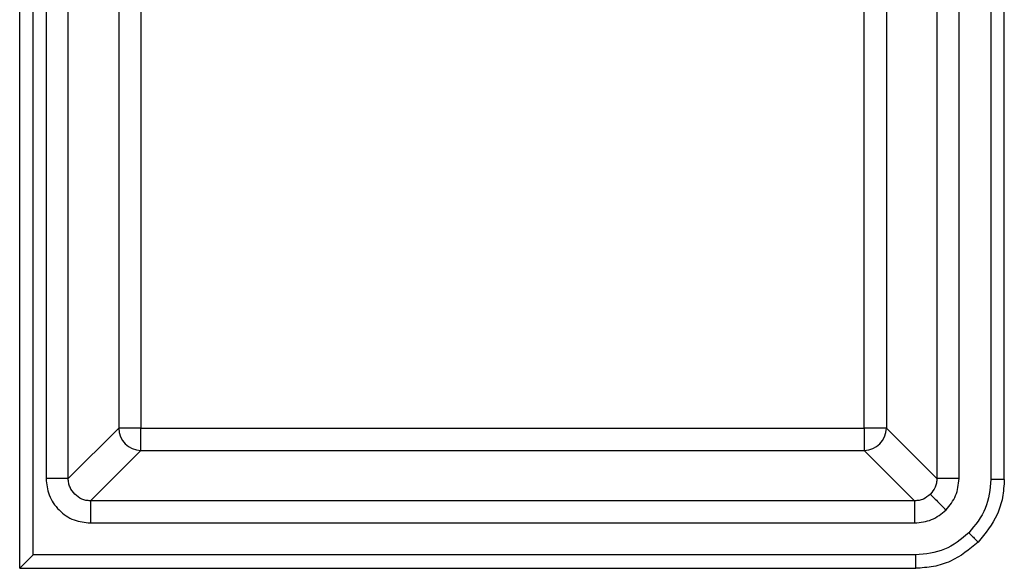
# Model space of a CAD drawing. Header units: millimetres. Extents: x 3270.998 to 3271.748, y 3280.937 to 3281.687.
# Tile 6 of 10: x 3271.725 to 3271.747, y 3280.938 to 3280.95. Entities that reach past the tile are written whole.
import ezdxf

# ---------------------------------------------------------------- set-up
doc = ezdxf.new("R2010")
doc.units = ezdxf.units.MM
doc.layers.add('SANINDUSA', color=3, linetype='Continuous')

msp = doc.modelspace()

# ---------------------------------------------------------------- linework, layer by layer
at = {"layer": 'SANINDUSA'}
for p, q in [((3271.725143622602, 3280.938003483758), (3271.725143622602, 3280.96018277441)), ((3271.747322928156, 3280.940003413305), (3271.747322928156, 3280.96018277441)), ((3271.72544361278, 3280.938303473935), (3271.72544361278, 3280.959882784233)), ((3271.747022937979, 3280.959882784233), (3271.747022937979, 3280.940003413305)), ((3271.725737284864, 3280.958589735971), (3271.725737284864, 3280.940022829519)), ((3271.726236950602, 3280.940022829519), (3271.726236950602, 3280.958589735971)), ((3271.745803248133, 3280.958589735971), (3271.745803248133, 3280.940022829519)), ((3271.746302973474, 3280.940022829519), (3271.746302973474, 3280.958589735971)), ((3271.72737313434, 3280.957453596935), (3271.72737313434, 3280.941158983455)), ((3271.727872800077, 3280.957453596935), (3271.727872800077, 3280.941158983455)), ((3271.744167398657, 3280.941158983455), (3271.744167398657, 3280.957453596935)), ((3271.744667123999, 3280.957453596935), (3271.744667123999, 3280.941158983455)), ((3271.72737313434, 3280.941158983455), (3271.726236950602, 3280.940022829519)), ((3271.727872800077, 3280.941158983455), (3271.72737313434, 3280.941158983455)), ((3271.727872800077, 3280.940659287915), (3271.727872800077, 3280.941158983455)), ((3271.727872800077, 3280.941158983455), (3271.744167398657, 3280.941158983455)), ((3271.744167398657, 3280.941158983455), (3271.744167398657, 3280.940659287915)), ((3271.744667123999, 3280.941158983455), (3271.744167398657, 3280.941158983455)), ((3271.744667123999, 3280.941158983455), (3271.745803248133, 3280.940022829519)), ((3271.726736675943, 3280.939523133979), (3271.727872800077, 3280.940659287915)), ((3271.727872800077, 3280.940659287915), (3271.744167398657, 3280.940659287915)), ((3271.744167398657, 3280.940659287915), (3271.745303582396, 3280.939523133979)), ((3271.747322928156, 3280.939997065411), (3271.747322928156, 3280.940003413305)), ((3271.745303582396, 3280.939523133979), (3271.726736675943, 3280.939523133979)), ((3271.726736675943, 3280.93902343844), (3271.745303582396, 3280.93902343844)), ((3271.74532301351, 3280.938303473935), (3271.72544361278, 3280.938303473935)), ((3271.725143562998, 3280.938003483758), (3271.725143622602, 3280.938003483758)), ((3271.725143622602, 3280.938003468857), (3271.745329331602, 3280.938003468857))]:
    msp.add_line(p, q, dxfattribs=at)
at = {"layer": 'SANINDUSA', "flags": 128}
msp.add_lwpolyline([(3271.725143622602, 3280.938003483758), (3271.725149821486, 3280.938009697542), (3271.725167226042, 3280.938027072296), (3271.725195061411, 3280.938054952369), (3271.725232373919, 3280.938092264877), (3271.725277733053, 3280.938137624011), (3271.72532941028, 3280.938189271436), (3271.725385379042, 3280.93824527), (3271.72544361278, 3280.938303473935)], dxfattribs=at)
at = {"layer": 'SANINDUSA'}
for centre, radius, start, end in [((3271.727873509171, 3280.941159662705), 0.0005003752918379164, 180.0777779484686, 269.9188047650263), ((3271.74416672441, 3280.941159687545), 0.0005004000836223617, 270.0772011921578, 359.9193817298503)]:
    msp.add_arc(centre, radius, start, end, dxfattribs=at)
for points, knots in [([(3271.725737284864, 3280.940022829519), (3271.725750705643, 3280.939897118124), (3271.72577141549, 3280.939703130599), (3271.725895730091, 3280.939470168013), (3271.726024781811, 3280.939311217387), (3271.726183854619, 3280.939182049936), (3271.726416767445, 3280.939057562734), (3271.72661095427, 3280.939036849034), (3271.726736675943, 3280.93902343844)], [0, 0, 0, 0, 0.2394971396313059, 0.3695723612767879, 0.4999816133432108, 0.6300637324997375, 0.7604935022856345, 1, 1, 1, 1]), ([(3271.72608460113, 3280.940022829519), (3271.726060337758, 3280.940022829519), (3271.726011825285, 3280.940022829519), (3271.725925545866, 3280.940022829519), (3271.725833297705, 3280.940022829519), (3271.725769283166, 3280.940022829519), (3271.725737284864, 3280.940022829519)], [0, 0, 0, 0, 0.2500831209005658, 0.5000191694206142, 0.7500796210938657, 1, 1, 1, 1]), ([(3271.726236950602, 3280.940022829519), (3271.726234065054, 3280.940022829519), (3271.726228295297, 3280.940022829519), (3271.726196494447, 3280.940022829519), (3271.726149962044, 3280.940022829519), (3271.726106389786, 3280.940022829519), (3271.72608460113, 3280.940022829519)], [0, 0, 0, 0, 0.2501029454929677, 0.5000899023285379, 0.7500159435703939, 1, 1, 1, 1]), ([(3271.726383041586, 3280.939669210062), (3271.726343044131, 3280.939719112), (3271.7262820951, 3280.939795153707), (3271.726243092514, 3280.939921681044), (3271.726239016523, 3280.939988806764), (3271.726236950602, 3280.940022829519)], [0, 0, 0, 0, 0.484918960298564, 0.7389305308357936, 1, 1, 1, 1]), ([(3271.745803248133, 3280.940022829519), (3271.745801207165, 3280.939988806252), (3271.745797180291, 3280.939921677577), (3271.745758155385, 3280.939795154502), (3271.745697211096, 3280.939719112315), (3271.745657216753, 3280.939669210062)], [0, 0, 0, 0, 0.2610581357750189, 0.5150736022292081, 1, 1, 1, 1]), ([(3271.745955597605, 3280.940022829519), (3271.745933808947, 3280.940022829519), (3271.74589023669, 3280.940022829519), (3271.745843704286, 3280.940022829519), (3271.745811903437, 3280.940022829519), (3271.74580613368, 3280.940022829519), (3271.745803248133, 3280.940022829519)], [0, 0, 0, 0, 0.2499840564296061, 0.4999100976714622, 0.7498970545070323, 1, 1, 1, 1]), ([(3271.746302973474, 3280.940022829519), (3271.746270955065, 3280.940022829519), (3271.746206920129, 3280.940022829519), (3271.746114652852, 3280.940022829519), (3271.746028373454, 3280.940022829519), (3271.745979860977, 3280.940022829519), (3271.745955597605, 3280.940022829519)], [0, 0, 0, 0, 0.2500364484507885, 0.5000582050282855, 0.7499555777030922, 0.9999999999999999, 0.9999999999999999, 0.9999999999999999, 0.9999999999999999]), ([(3271.746010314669, 3280.939316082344), (3271.746094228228, 3280.939419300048), (3271.746262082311, 3280.939625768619), (3271.746289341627, 3280.939890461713), (3271.746302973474, 3280.940022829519)], [0, 0, 0, 0, 0.4999196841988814, 0.9999999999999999, 0.9999999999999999, 0.9999999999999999, 0.9999999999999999]), ([(3271.747022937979, 3280.940003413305), (3271.746999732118, 3280.939778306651), (3271.746953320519, 3280.939328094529), (3271.746667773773, 3280.938976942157), (3271.746525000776, 3280.938801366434)], [0, 0, 0, 0, 0.5000013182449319, 1, 1, 1, 1]), ([(3271.747322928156, 3280.940003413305), (3271.747314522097, 3280.939867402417), (3271.747297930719, 3280.939598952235), (3271.747141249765, 3280.939092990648), (3271.746897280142, 3280.938788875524), (3271.746737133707, 3280.938589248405)], [0, 0, 0, 0, 0.2608175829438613, 0.5147861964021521, 1, 1, 1, 1]), ([(3271.747235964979, 3280.940003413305), (3271.747221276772, 3280.940003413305), (3271.74719189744, 3280.940003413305), (3271.747138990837, 3280.940003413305), (3271.747082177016, 3280.940003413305), (3271.747042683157, 3280.940003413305), (3271.747022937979, 3280.940003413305)], [0, 0, 0, 0, 0.2500153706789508, 0.5000803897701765, 0.7500623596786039, 1, 1, 1, 1]), ([(3271.747322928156, 3280.940003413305), (3271.747321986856, 3280.940003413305), (3271.747320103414, 3280.940003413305), (3271.747302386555, 3280.940003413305), (3271.74727531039, 3280.940003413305), (3271.74724908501, 3280.940003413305), (3271.747235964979, 3280.940003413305)], [0, 0, 0, 0, 0.2499688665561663, 0.5001615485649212, 0.7499408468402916, 1, 1, 1, 1]), ([(3271.726736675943, 3280.939523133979), (3271.726702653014, 3280.939525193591), (3271.726635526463, 3280.939529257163), (3271.726508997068, 3280.9395682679), (3271.726432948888, 3280.93962921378), (3271.726383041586, 3280.939669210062)], [0, 0, 0, 0, 0.2610583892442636, 0.5150629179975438, 0.9999999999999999, 0.9999999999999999, 0.9999999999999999, 0.9999999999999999]), ([(3271.745657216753, 3280.939669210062), (3271.74560730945, 3280.93962921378), (3271.74553126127, 3280.9395682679), (3271.745404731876, 3280.939529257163), (3271.745337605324, 3280.939525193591), (3271.745303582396, 3280.939523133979)], [0, 0, 0, 0, 0.4849370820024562, 0.7389416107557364, 0.9999999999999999, 0.9999999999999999, 0.9999999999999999, 0.9999999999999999]), ([(3271.745657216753, 3280.939669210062), (3271.745664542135, 3280.939661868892), (3271.745679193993, 3280.939647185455), (3271.74576101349, 3280.939565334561), (3271.745875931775, 3280.939450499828), (3271.745965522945, 3280.939360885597), (3271.746010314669, 3280.939316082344)], [0, 0, 0, 0, 0.2499870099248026, 0.5000113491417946, 0.7500272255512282, 0.9999999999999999, 0.9999999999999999, 0.9999999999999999, 0.9999999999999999]), ([(3271.726736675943, 3280.939523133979), (3271.726736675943, 3280.939520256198), (3271.726736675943, 3280.939514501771), (3271.726736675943, 3280.939482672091), (3271.726736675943, 3280.939436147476), (3271.726736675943, 3280.939392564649), (3271.726736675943, 3280.939370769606)], [0, 0, 0, 0, 0.2500897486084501, 0.5000809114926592, 0.7499988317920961, 1, 1, 1, 1]), ([(3271.745303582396, 3280.939523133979), (3271.745303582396, 3280.939520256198), (3271.745303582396, 3280.939514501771), (3271.745303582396, 3280.939482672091), (3271.745303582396, 3280.939436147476), (3271.745303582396, 3280.939392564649), (3271.745303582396, 3280.939370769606)], [0, 0, 0, 0, 0.2500897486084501, 0.5000809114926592, 0.7499988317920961, 1, 1, 1, 1]), ([(3271.726736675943, 3280.939370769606), (3271.726736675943, 3280.939346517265), (3271.726736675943, 3280.939298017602), (3271.726736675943, 3280.939211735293), (3271.726736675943, 3280.939119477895), (3271.726736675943, 3280.939055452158), (3271.726736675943, 3280.93902343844)], [0, 0, 0, 0, 0.2500091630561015, 0.4999665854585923, 0.7499766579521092, 1, 1, 1, 1]), ([(3271.745303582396, 3280.939370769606), (3271.745303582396, 3280.939346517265), (3271.745303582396, 3280.939298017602), (3271.745303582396, 3280.939211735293), (3271.745303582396, 3280.939119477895), (3271.745303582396, 3280.939055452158), (3271.745303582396, 3280.93902343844)], [0, 0, 0, 0, 0.2500091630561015, 0.4999665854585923, 0.7499766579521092, 1, 1, 1, 1]), ([(3271.745303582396, 3280.93902343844), (3271.745435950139, 3280.939037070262), (3271.745700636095, 3280.939064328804), (3271.745907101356, 3280.939232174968), (3271.746010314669, 3280.939316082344)], [0, 0, 0, 0, 0.5000935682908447, 1, 1, 1, 1]), ([(3271.746525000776, 3280.938801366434), (3271.746349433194, 3280.938658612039), (3271.745998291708, 3280.938373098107), (3271.745548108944, 3280.938326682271), (3271.74532301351, 3280.938303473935)], [0, 0, 0, 0, 0.4999909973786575, 1, 1, 1, 1]), ([(3271.746525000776, 3280.938801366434), (3271.746552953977, 3280.938773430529), (3271.746608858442, 3280.938717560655), (3271.746679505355, 3280.938646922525), (3271.746727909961, 3280.938598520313), (3271.74673390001, 3280.938592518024), (3271.746736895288, 3280.938589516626)], [0, 0, 0, 0, 0.2500154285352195, 0.5000135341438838, 0.7499856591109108, 1, 1, 1, 1]), ([(3271.746737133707, 3280.938589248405), (3271.746537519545, 3280.938429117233), (3271.746233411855, 3280.938185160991), (3271.745727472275, 3280.938028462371), (3271.745459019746, 3280.938011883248), (3271.74532301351, 3280.938003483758)], [0, 0, 0, 0, 0.485195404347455, 0.7391842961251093, 1, 1, 1, 1]), ([(3271.74532301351, 3280.938303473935), (3271.74532301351, 3280.938283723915), (3271.74532301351, 3280.938244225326), (3271.74532301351, 3280.938187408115), (3271.74532301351, 3280.93813450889), (3271.74532301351, 3280.9381051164), (3271.74532301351, 3280.938090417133)], [0, 0, 0, 0, 0.2499742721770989, 0.4999301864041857, 0.7499136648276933, 1, 1, 1, 1]), ([(3271.74532301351, 3280.938090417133), (3271.74532301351, 3280.938077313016), (3271.74532301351, 3280.938051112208), (3271.74532301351, 3280.938023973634), (3271.74532301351, 3280.938006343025), (3271.74532301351, 3280.938004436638), (3271.74532301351, 3280.938003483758)], [0, 0, 0, 0, 0.2499968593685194, 0.499852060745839, 0.7500083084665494, 1, 1, 1, 1])]:
    msp.add_open_spline(points, degree=3, knots=knots, dxfattribs=at)

doc.saveas('drawing.dxf')
